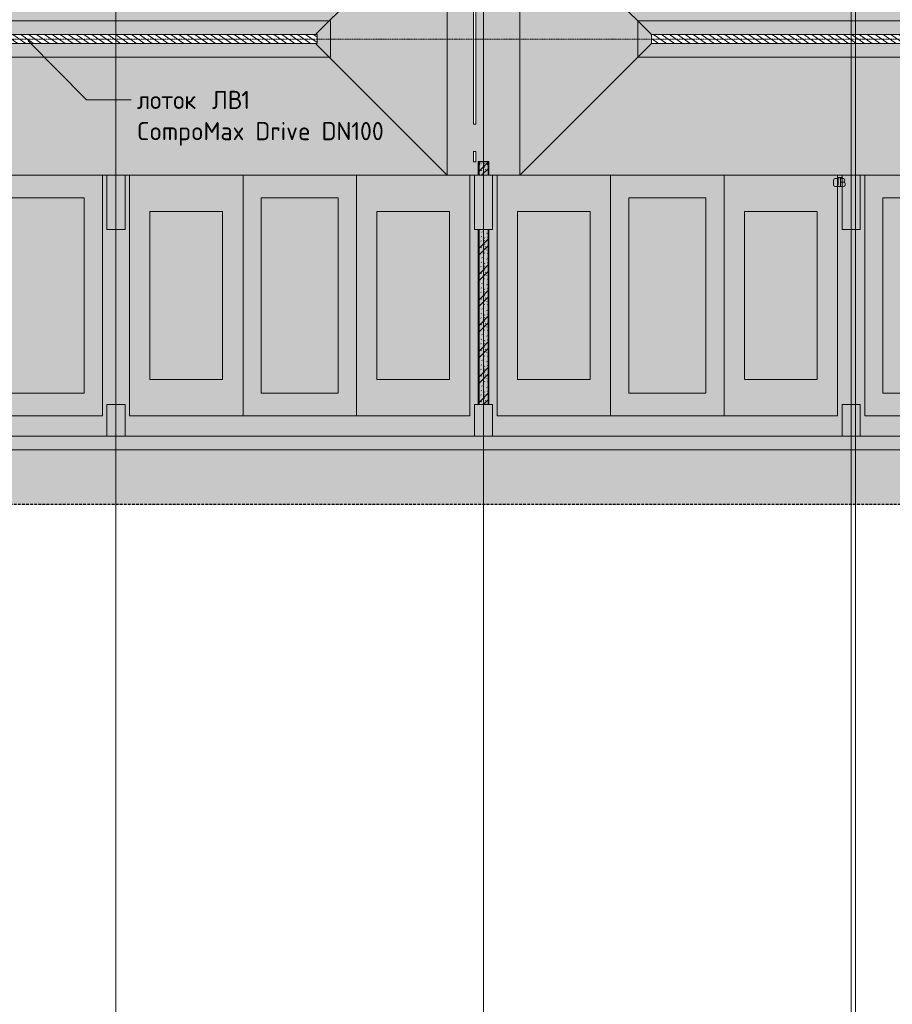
# Model space of a CAD drawing. Header units: millimetres. Extents: x -10358 to 171177, y -7314 to 134351.
# Tile 31 of 256: x 46679 to 65908, y 39930 to 61626. Entities that reach past the tile are written whole.
import ezdxf

# ---------------------------------------------------------------- set-up
doc = ezdxf.new("R2010")
doc.units = ezdxf.units.MM
for name, pattern in [('3_ Штрих_ 1 х 1 мм', [2, 1, -1]), ('3_ Штрих_ 5 х 3 мм', [8, 5, -3]), ('4_ Штрихпунктир_ 10 х 2 мм', [14, 10, -2, 0, -2]), ('4_ Штрихпунктир_ 5 х 2 мм', [9, 5, -2, 0, -2])]:
    doc.linetypes.add(name, pattern=pattern)
for name, color, linetype, lineweight in [('A-ANNO-NOTE', 7, 'Continuous', 5), ('A-DETL', 7, 'Continuous', 15), ('A-DETL-GENF', 7, 'Continuous', 13), ('A-DOOR', 7, 'Continuous', 13), ('A-FLOR', 7, 'Continuous', 13), ('A-WALL', 7, 'Continuous', 13), ('A-WALL-PATT', 7, 'Continuous', 13), ('C-PRKG', 7, 'Continuous', 13), ('G-ANNO-TEXT', 7, 'Continuous', 5), ('I-WALL', 7, 'Continuous', 13), ('M-EQPM', 7, 'Continuous', 13), ('S-COLS', 7, 'Continuous', 15), ('S-GRID', 7, 'Continuous', 5)]:
    doc.layers.add(name, color=color, linetype=linetype, lineweight=lineweight)
doc.styles.add('GOST Common', font='GOST_Common.ttf', dxfattribs={"height": 200})
doc.styles.add('GOST Common_2', font='GOST_Common.ttf', dxfattribs={"height": 400})
pattern_1 = [(0, (0, 0), (406.4, 101.6), [6.706, -298.094, 6.706, -298.094, -1625.6]), (0, (0, 0), (406.4, 101.6), [-609.6, 6.706, -602.894, 6.706, -298.094, -711.2]), (0, (0, 0), (406.4, 101.6), [-1524, 6.706, -196.494, 6.706, -501.294]), (120, (152.4, 50.8), (-291.18818, 301.15272), [6.706, -298.094, 6.706, -298.094, -1625.6]), (120, (152.4, 50.8), (-291.18818, 301.15272), [-609.6, 6.706, -602.894, 6.706, -298.094, -711.2]), (120, (152.4, 50.8), (-291.18818, 301.15272), [-1524, 6.706, -196.494, 6.706, -501.294]), (240, (203.2, 254), (-115.21182, -402.75272), [6.706, -298.094, 6.706, -298.094, -1625.6]), (240, (203.2, 254), (-115.21182, -402.75272), [-609.6, 6.706, -602.894, 6.706, -298.094, -711.2]), (240, (203.2, 254), (-115.21182, -402.75272), [-1524, 6.706, -196.494, 6.706, -501.294])]
pattern_2 = [(135, (300.56, 377.28), (-565.6854, 6e-14), [10, -790]), (135, (349.8, 474.73), (-565.6854, 6e-14), [10, -790]), (135, (423.93, 473.06), (-565.6854, 6e-14), [10, -790]), (135, (229.92, 447.9), (-565.6854, 6e-14), [10, -790]), (135, (155.08, 447.9), (-565.6854, 6e-14), [10, -790]), (135, (114.9, 369.03), (-565.6854, 6e-14), [10, -790]), (135, (132.43, 285.8), (-565.6854, 6e-14), [10, -790]), (135, (214.66, 322), (-565.6854, 6e-14), [10, -790]), (135, (198.16, 261.88), (-565.6854, 6e-14), [10, -790]), (135, (45.2, 272.9), (-565.6854, 6e-14), [10, -790]), (135, (42.32, 336.16), (-565.6854, 6e-14), [10, -790]), (135, (92.26, 192.24), (-565.6854, 6e-14), [10, -790]), (135, (7.07, 149.2), (-565.6854, 6e-14), [10, -790]), (135, (80.6, 95.1), (-565.6854, 6e-14), [10, -790]), (135, (79.53, 36.94), (-565.6854, 6e-14), [10, -790]), (135, (153.87, 74.56), (-565.6854, 6e-14), [10, -790]), (135, (228.35, 124.8), (-565.6854, 6e-14), [10, -790]), (135, (279.75, 180.4), (-565.6854, 6e-14), [10, -790]), (135, (282.9, 31.63), (-565.6854, 6e-14), [10, -790]), (135, (377.38, 53.45), (-565.6854, 6e-14), [10, -790]), (135, (352.28, 102.7), (-565.6854, 6e-14), [10, -790]), (135, (354.05, 0), (-565.6854, 6e-14), [10, -790]), (135, (553.23, 16.45), (-565.6854, 6e-14), [10, -790]), (135, (542.38, 63.45), (-565.6854, 6e-14), [10, -790]), (135, (536.58, 239.3), (-565.6854, 6e-14), [10, -790]), (135, (475.85, 203.9), (-565.6854, 6e-14), [10, -790]), (135, (475.85, 316.54), (-565.6854, 6e-14), [10, -790]), (135, (520.8, 408.7), (-565.6854, 6e-14), [10, -790]), (135, (551.1, 470.8), (-565.6854, 6e-14), [10, -790]), (135, (235.25, 537.93), (-565.6854, 6e-14), [10, -790]), (135, (407.25, 547.65), (-565.6854, 6e-14), [10, -790]), (135, (94.5, 558.6), (-565.6854, 6e-14), [10, -790]), (135, (46.4, 532.3), (-565.6854, 6e-14), [10, -790]), (135, (85.56, 465.04), (-565.6854, 6e-14), [10, -790]), (135, (355.53, 181.14), (-565.6854, 6e-14), [10, -790]), (135, (362.23, 243.6), (-565.6854, 6e-14), [10, -790]), (135, (413.45, 344.1), (-565.6854, 6e-14), [10, -790]), (135, (286.3, 273.25), (-565.6854, 6e-14), [10, -790]), (135, (423.02, 263.72), (-565.6854, 6e-14), [10, -790]), (135, (162.94, 190.2), (-565.6854, 6e-14), [10, -790]), (135, (470.25, 120.93), (-565.6854, 6e-14), [10, -790]), (135, (484.48, 9.78), (-565.6854, 6e-14), [10, -790]), (45, (0, 212.13), (-565.6854, 0), []), (45, (212.13, 0), (-565.6854, 0), []), (45, (353.55, 0), (-565.6854, 0), []), (45, (0, 353.55), (-565.6854, 0), [])]

# ---------------------------------------------------------------- blocks, each defined once
blk = doc.blocks.new('Наметкина 10_РД_АР_П_Отделка_R21_rvt-1-Маркировочный план-схема -1 этажа на отм_-5_600')
at = {"layer": 'A-WALL-PATT', "lineweight": 5}
h = blk.add_hatch(dxfattribs=at)
h.set_pattern_fill('FP_16', color=256, style=0, pattern_type=2)
h.set_pattern_definition(pattern_1)
h.paths.add_polyline_path([(56780, 58200), (56800, 58200), (56799, 58500), (56780, 58500), (56780, 58295)])
h.paths.add_polyline_path([(56800, 63750), (56800, 65200), (56780, 65200), (56780, 63750)])
h = blk.add_hatch(dxfattribs=at)
h.set_pattern_fill('FP_16', color=256, style=0, pattern_type=2)
h.set_pattern_definition(pattern_1)
h.paths.add_polyline_path([(57000, 58200), (57020, 58200), (57020, 58500), (57000, 58500)])
h.paths.add_polyline_path([(57020, 63750), (57020, 65200), (57000, 65200), (57000, 63750)])
h = blk.add_hatch(dxfattribs=at)
h.set_pattern_fill('FP_16', color=256, style=0, pattern_type=2)
h.set_pattern_definition(pattern_1)
h.paths.add_polyline_path([(56780, 53150), (56800, 53150), (56800, 57000), (56780, 57000), (56780, 53157)])
h = blk.add_hatch(dxfattribs=at)
h.set_pattern_fill('FP_16', color=256, style=0, pattern_type=2)
h.set_pattern_definition(pattern_1)
h.paths.add_polyline_path([(57020, 53150), (57020, 57000), (57000, 56999), (57000, 53150)])
at = {"layer": 'A-WALL'}
for p, q in [((56799, 58500), (56780, 58500)), ((56780, 58500), (56780, 58200)), ((56800, 58200), (56800, 58425)), ((57000, 58500), (57000, 58200)), ((57020, 58500), (57000, 58500)), ((57020, 58200), (57020, 58500)), ((56780, 58200), (56800, 58200)), ((57000, 58200), (57020, 58200)), ((56800, 57000), (56780, 57000)), ((56780, 57000), (56780, 53150)), ((56800, 53150), (56800, 57000)), ((57000, 57000), (57000, 53150)), ((57020, 57000), (57000, 57000)), ((57020, 53150), (57020, 57000)), ((56780, 53150), (56800, 53150)), ((57000, 53150), (57020, 53150))]:
    blk.add_line(p, q, dxfattribs=at)
blk = doc.blocks.new('АР_Машиноместо - 5300x2500_С-V5-Маркировочный план-схема -1 этажа на отм_-5_600')
at = {"layer": 'C-PRKG'}
for p, q in [((2500, 5300), (0, 5300)), ((0, 0), (0, 5300)), ((2500, 0), (2500, 5300)), ((400, 4800), (2100, 4800)), ((400, 500), (400, 4800)), ((2100, 500), (2100, 4800)), ((400, 500), (2100, 500)), ((2500, 0), (0, 0))]:
    blk.add_line(p, q, dxfattribs=at)
blk = doc.blocks.new('АР_Машиноместо - 4900x2400_М__5300х2500_-V9-Маркировочный план-схема -1 этажа на отм_-5_600')
at = {"layer": 'C-PRKG'}
for p, q in [((2500, 5300), (0, 5300)), ((0, 0), (0, 5300)), ((2500, 0), (2500, 5300)), ((450, 4500), (2050, 4500)), ((450, 800), (450, 4500)), ((2050, 800), (2050, 4500)), ((450, 800), (2050, 800)), ((2500, 0), (0, 0))]:
    blk.add_line(p, q, dxfattribs=at)
blk = doc.blocks.new('АР_Машиноместо - 5300x2500_С-V8-Маркировочный план-схема -1 этажа на отм_-5_600')
at = {"layer": 'C-PRKG'}
for p, q in [((2500, 0), (0, 0)), ((0, 0), (0, -5300)), ((2500, 0), (2500, -5300)), ((400, -500), (400, -4800)), ((400, -500), (2100, -500)), ((2100, -500), (2100, -4800)), ((400, -4800), (2100, -4800)), ((2500, -5300), (0, -5300))]:
    blk.add_line(p, q, dxfattribs=at)
blk = doc.blocks.new('АР_Машиноместо - 4900x2400_М__5300х2500_-V12-Маркировочный план-схема -1 этажа на отм_-5_600')
at = {"layer": 'C-PRKG'}
for p, q in [((2500, 0), (0, 0)), ((0, 0), (0, -5300)), ((2500, 0), (2500, -5300)), ((450, -800), (450, -4500)), ((450, -800), (2050, -800)), ((2050, -800), (2050, -4500)), ((450, -4500), (2050, -4500)), ((2500, -5300), (0, -5300))]:
    blk.add_line(p, q, dxfattribs=at)
blk = doc.blocks.new('АР_Машиноместо - 4900x2400_М__5300х2500_-V61-Маркировочный план-схема -1 этажа на отм_-5_600')
at = {"layer": 'C-PRKG'}
for p, q in [((2500, 5300), (0, 5300)), ((0, 250), (0, 5300)), ((2500, 0), (2500, 5300)), ((450, 4500), (2050, 4500)), ((450, 800), (450, 4500)), ((2050, 800), (2050, 4500)), ((450, 800), (2050, 800)), ((0, 0), (0, 50)), ((2500, 0), (0, 0))]:
    blk.add_line(p, q, dxfattribs=at)
blk = doc.blocks.new('АР_Канал вертикальный прямоугольный - ОВ-4138197-Маркировочный план-схема -1 этажа на отм_-5_600')
at = {"layer": 'A-DETL-GENF', "linetype": '3_ Штрих_ 1 х 1 мм'}
for p, q in [((50, 100), (-50, 100)), ((-50, 100), (-50, -100)), ((50, 100), (-50, 100)), ((-50, 100), (-50, -100)), ((-50, -100), (-35, 85)), ((-50, -100), (-35, 85)), ((-35, 85), (50, 100)), ((-35, 85), (50, 100)), ((50, -100), (50, 100)), ((-50, -100), (50, -100))]:
    blk.add_line(p, q, dxfattribs=at)
at = {"layer": 'M-EQPM'}
for p, q in [((-50, -100), (-50, 100)), ((-50, 100), (50, 100)), ((50, 100), (50, -100)), ((50, -100), (-50, -100))]:
    blk.add_line(p, q, dxfattribs=at)
blk = doc.blocks.new('АР_Фахверк_ _Швеллер полки параллельные_ - 20П-6181214-Маркировочный план-схема -1 этажа на отм_-5_600')
at = {"layer": 'S-COLS'}
blk.add_hatch(color=256, dxfattribs=at).paths.add_polyline_path([(53, -100), (47, -91), (-8, -91), (-15, -88), (-18, -82), (-18, 81), (-15, 88), (-8, 91), (47, 91), (53, 100), (-23, 100), (-23, -100), (-18, -100)])
for p, q in [((53, 100), (-23, 100)), ((-23, 100), (-23, -100)), ((-18, -82), (-18, 81)), ((-8, 91), (47, 91)), ((53, 96), (53, 100)), ((-23, -100), (53, -100)), ((47, -91), (-8, -91)), ((53, -100), (53, -97))]:
    blk.add_line(p, q, dxfattribs=at)
for centre, radius, start, end in [((-8, 81), 9.5, 90, 180), ((47, 96), 5.5, 270, 360), ((-8, -82), 9.5, 180, 270), ((47, -97), 5.5, 360, 90)]:
    blk.add_arc(centre, radius, start, end, dxfattribs=at)
blk = doc.blocks.new('АР-Ворота сборка - Ворота секционные_5200х2600 _h_-V149-Маркировочный план-схема -1 этажа на отм_-5_600')
at = {"layer": 'A-DETL-GENF'}
for p, q in [((-2275, 218), (-2503, 218)), ((-2503, 218), (-2503, 173)), ((-2275, 173), (-2275, 218)), ((-1675, 218), (-1675, 173)), ((2753, 218), (-1675, 218)), ((2753, 173), (2753, 218)), ((-2503, 173), (-2275, 173)), ((-1675, 173), (2753, 173))]:
    blk.add_line(p, q, dxfattribs=at)

msp = doc.modelspace()

# ---------------------------------------------------------------- hatches: boundary and pattern name
at = {"layer": 'A-DETL-GENF', "true_color": 0xffffff}
h = msp.add_hatch(color=7, dxfattribs=at)
h.paths.add_polyline_path([(32969.1, 48000), (39300, 48000), (39300, 50950), (88850, 50950), (88850, 77875), (60171.5, 77875.4), (60171.5, 78075), (88850, 78075), (88850, 101600), (71790, 101600), (71790, 101800), (88850, 101800), (88850, 117950), (71800, 117950), (71800, 118150), (88850, 118150), (88850, 127956.4), (45250, 127956.4), (45250, 100300), (32600, 100300), (32600, 48000), (32772.4, 48000)])
h.paths.add_polyline_path([(32900, 51700), (32900, 51700), (32900, 52199)])
h.paths.add_polyline_path([(56799, 58424), (56800, 58500), (56999, 58500), (56999, 58424), (56990, 58429.5), (56990, 58485.3), (56987.2, 58492), (56980.5, 58494.8), (56817.5, 58494.8), (56810.8, 58492), (56808, 58485.3), (56808, 58429.5), (56800, 58424.6)])
h.paths.add_polyline_path([(56726.5, 58496.5), (56681.5, 58496.5), (56681.5, 58725), (56726.5, 58725), (56726.5, 58500)])
h.paths.add_polyline_path([(56681.5, 59325), (56681.5, 63753.5), (56726.5, 63753.5), (56726.5, 59325), (56700, 59325)])
h.paths.add_polyline_path([(37922, 61100), (34545.2, 61100), (34545.2, 61300), (53230.2, 61300), (53230.2, 61100), (38977.1, 61100)])
h.paths.add_polyline_path([(66187.5, 61100), (60598.4, 61100), (60600, 61300), (75698.4, 61300), (75698.4, 61100), (72482.3, 61100)])
h.paths.add_polyline_path([(34730, 61125), (34730, 61275), (34580, 61275), (34580, 61125), (34719.9, 61125)])
h.paths.add_polyline_path([(75670, 61130), (75670, 61280), (75520, 61280), (75520, 61130)])
h.paths.add_polyline_path([(56800, 63750), (56800, 63826), (56809, 63820.5), (56809, 63764.7), (56811.8, 63758), (56818.5, 63755.2), (56981.5, 63755.2), (56988.2, 63758), (56991, 63764.7), (56991, 63820.5), (57000, 63826), (57000, 63750), (56809, 63750)])
h.paths.add_polyline_path([(48600, 68900), (48225, 68900), (48225, 70650), (49975, 70650), (49975, 68900), (49000, 68900)])
h.paths.add_polyline_path([(56799, 75274), (56800, 75350), (56999, 75350), (56999, 75274), (56990, 75279.5), (56990, 75335.3), (56987.2, 75342), (56980.5, 75344.8), (56817.5, 75344.8), (56810.7, 75342), (56808, 75335.3), (56808, 75279.5), (56800, 75274.6)])
h.paths.add_polyline_path([(56726.5, 75346.5), (56681.5, 75348.6), (56681.5, 75575), (56726.5, 75575), (56726.5, 75349.1)])
h.paths.add_polyline_path([(56681.5, 76175), (56681.5, 80603.5), (56726.5, 80603.5), (56726.5, 76175)])
h.paths.add_polyline_path([(50145.5, 77875), (34115, 77875), (34115, 78075), (53625, 78074.6), (53625, 77875), (53425.5, 77875)])
h.paths.add_polyline_path([(79625, 77900), (79775, 77900), (79775, 78050), (79625, 78050), (79625, 78009.3)])
h.paths.add_polyline_path([(34145, 77900), (34295, 77900), (34295, 78050), (34145, 78050)])
h.paths.add_polyline_path([(56817.5, 80600), (56799, 80600.6), (56800, 80675.4), (56808, 80670.5), (56808, 80614.7), (56810.8, 80608), (56817.5, 80605.2), (56980.5, 80605.2), (56987.2, 80608), (56990, 80614.7), (56990, 80670.5), (56999, 80676), (56999, 80600), (56980.5, 80600)])
h.paths.add_polyline_path([(54660.1, 83182), (54587.9, 83182.7), (54509.6, 83197.7), (54448.7, 83219.1), (54385.3, 83253.8), (54326.7, 83300.4), (54278.3, 83354), (54239.2, 83414.9), (54210.6, 83481.5), (54193.2, 83553.1), (54187.5, 83620.2), (54193.2, 83692.2), (54210.6, 83762.3), (54239.2, 83828.6), (54278.3, 83889.3), (54333.7, 83948.4), (54383.2, 83987.8), (54446.3, 84022.9), (54446.3, 84305.9), (54428.1, 84333.7), (54417.4, 84365.1), (54414.9, 84398.3), (54420.9, 84430.9), (54434.9, 84461.1), (54456, 84486.7), (54482.9, 84506.2), (54513.8, 84518.4), (54546.8, 84522.3), (54588, 84514.5), (54610.5, 84505.3), (54637, 84485.4), (54657.8, 84459.4), (54672.8, 84419.9), (54676.8, 84396.3), (54671.3, 84356.2), (54657.8, 84324.8), (54643.9, 84304.4), (54612.9, 84279.5), (54589.3, 84267.6), (54589.3, 84039.2), (54902, 84039.2), (54902, 83915.3), (54612.9, 83915.3), (54612.9, 83853.9), (55000.5, 83853.9), (55182.2, 83464.2), (55331.9, 83534), (55384.3, 83421.7), (55136.9, 83306.3), (55042.1, 83470.5), (55011.9, 83404.9), (54971.3, 83345.2), (54921.6, 83292.8), (54864, 83249.3), (54800, 83215.8), (54731.5, 83193.2), (54695.9, 83187.6)])
h.paths.add_polyline_path([(50660.1, 83182), (50587.9, 83182.7), (50509.7, 83197.7), (50448.7, 83219.1), (50385.4, 83253.8), (50328.6, 83298.4), (50279.8, 83351.7), (50240.4, 83412.2), (50211.5, 83478.3), (50193.3, 83553.1), (50187.5, 83620.2), (50195.9, 83703.1), (50210.6, 83762.3), (50239.2, 83828.6), (50278.3, 83889.3), (50326.7, 83942.9), (50383.3, 83987.8), (50446.4, 84022.9), (50446.4, 84305.9), (50428.1, 84333.7), (50417.4, 84365.1), (50415, 84398.3), (50420.9, 84430.9), (50434.9, 84461.1), (50456, 84486.7), (50482.9, 84506.2), (50513.8, 84518.4), (50546.8, 84522.3), (50579.8, 84517.9), (50610.5, 84505.3), (50637.1, 84485.4), (50657.8, 84459.4), (50671.3, 84429), (50676.8, 84396.3), (50671.3, 84356.2), (50657.8, 84324.8), (50644, 84304.4), (50619, 84282.5), (50589.3, 84267.6), (50589.3, 84039.2), (50902, 84039.2), (50902, 83915.3), (50612.9, 83915.3), (50612.9, 83853.9), (51000.5, 83853.9), (51182.2, 83464.2), (51332, 83534), (51384.3, 83421.7), (51136.9, 83306.3), (51042.1, 83470.5), (51011.9, 83404.9), (50971.4, 83345.2), (50921.6, 83292.8), (50864, 83249.3), (50800.1, 83215.8), (50731.5, 83193.2), (50695.9, 83187.6)])
h.paths.add_polyline_path([(74785.1, 83182), (74712.9, 83182.7), (74634.7, 83197.7), (74573.7, 83219.1), (74510.4, 83253.8), (74453.6, 83298.4), (74404.8, 83351.7), (74365.4, 83412.2), (74336.5, 83478.3), (74318.3, 83553.1), (74312.5, 83620.2), (74320.9, 83703.1), (74335.6, 83762.3), (74364.2, 83828.6), (74403.3, 83889.3), (74451.7, 83942.9), (74508.3, 83987.8), (74571.4, 84022.9), (74571.4, 84305.9), (74553.1, 84333.7), (74542.4, 84365.1), (74540, 84398.3), (74545.9, 84430.9), (74559.9, 84461.1), (74581, 84486.7), (74607.9, 84506.2), (74638.8, 84518.4), (74671.8, 84522.3), (74704.8, 84517.9), (74737.9, 84503.5), (74762.1, 84485.4), (74782.8, 84459.4), (74796.3, 84429), (74801.8, 84396.3), (74796.3, 84356.2), (74782.8, 84324.8), (74769, 84304.4), (74737.9, 84279.5), (74714.3, 84267.6), (74714.3, 84039.2), (75027, 84039.2), (75027, 83915.3), (74737.9, 83915.3), (74737.9, 83853.9), (75125.5, 83853.9), (75307.2, 83464.2), (75457, 83534), (75509.3, 83421.7), (75261.9, 83306.3), (75167.1, 83470.5), (75136.9, 83404.9), (75096.4, 83345.2), (75046.6, 83292.8), (74989, 83249.3), (74925.1, 83215.8), (74856.5, 83193.2), (74820.9, 83187.6)])
h.paths.add_polyline_path([(67755.1, 83182), (67682.9, 83182.7), (67604.7, 83197.7), (67543.7, 83219.1), (67480.4, 83253.8), (67423.6, 83298.4), (67374.8, 83351.7), (67335.4, 83412.2), (67305.6, 83481.5), (67288.3, 83553.1), (67282.5, 83620.2), (67290.9, 83703.1), (67305.6, 83762.3), (67334.2, 83828.6), (67373.3, 83889.3), (67421.7, 83942.9), (67478.3, 83987.8), (67541.4, 84022.9), (67541.4, 84305.9), (67523.1, 84333.7), (67512.4, 84365.1), (67510, 84398.3), (67515.9, 84430.9), (67529.9, 84461.1), (67551, 84486.7), (67577.9, 84506.2), (67608.8, 84518.4), (67641.8, 84522.3), (67674.8, 84517.9), (67707.9, 84503.5), (67732.1, 84485.4), (67752.8, 84459.4), (67766.3, 84429), (67771.8, 84396.3), (67766.3, 84356.2), (67752.8, 84324.8), (67739, 84304.4), (67707.9, 84279.5), (67684.3, 84267.6), (67684.3, 84039.2), (67997, 84039.2), (67997, 83915.3), (67707.9, 83915.3), (67707.9, 83853.9), (68095.5, 83853.9), (68277.2, 83464.2), (68427, 83534), (68479.3, 83421.7), (68231.9, 83306.3), (68137.1, 83470.5), (68106.9, 83404.9), (68066.4, 83345.2), (68016.6, 83292.8), (67959, 83249.3), (67895.1, 83215.8), (67826.5, 83193.2), (67790.9, 83187.6)])
h.paths.add_polyline_path([(54633.2, 83300.1), (54695.9, 83307.3), (54756, 83326.6), (54811.1, 83357.2), (54864.7, 83404.9), (54898.4, 83447.5), (54927.2, 83503.7), (54944.5, 83564.4), (54949.5, 83627.3), (54942.2, 83690), (54922.8, 83750), (54446.3, 83750), (54446.3, 83886.6), (54398.1, 83846), (54358.6, 83796.7), (54326.7, 83730.7), (54312.1, 83680.1), (54306.7, 83617.2), (54315.7, 83548.3), (54333.7, 83492.9), (54363.4, 83439.1), (54404.2, 83390.9), (54453.5, 83351.6), (54516.8, 83320.6), (54570.3, 83305.3), (54587.9, 83303.8)])
h.paths.add_polyline_path([(50633.2, 83300.1), (50695.9, 83307.3), (50756, 83326.6), (50811.2, 83357.2), (50864.7, 83404.9), (50898.5, 83447.5), (50927.2, 83503.7), (50944.5, 83564.4), (50949.6, 83627.3), (50942.2, 83690), (50922.8, 83750), (50446.4, 83750), (50446.4, 83886.6), (50398.1, 83846), (50358.7, 83796.7), (50329.6, 83740.7), (50312.1, 83680.1), (50306.7, 83617.2), (50315.7, 83548.3), (50332.9, 83494.3), (50363.5, 83439.1), (50404.2, 83390.9), (50453.6, 83351.6), (50516.8, 83320.6), (50570.3, 83305.3), (50587.9, 83303.8)])
h.paths.add_polyline_path([(74758.2, 83300.1), (74820.9, 83307.3), (74881, 83326.6), (74936.2, 83357.2), (74989.7, 83404.9), (75023.5, 83447.5), (75052.2, 83503.7), (75069.5, 83564.4), (75074.6, 83627.3), (75067.2, 83690), (75047.8, 83750), (74571.4, 83750), (74571.4, 83886.6), (74523.1, 83846), (74483.7, 83796.7), (74454.6, 83740.7), (74437.1, 83680.1), (74431.7, 83617.2), (74440.7, 83548.3), (74457.9, 83494.3), (74488.5, 83439.1), (74529.2, 83390.9), (74578.6, 83351.6), (74641.8, 83320.6), (74695.3, 83305.3), (74712.9, 83303.8)])
h.paths.add_polyline_path([(67728.2, 83300.1), (67790.9, 83307.3), (67851, 83326.6), (67906.2, 83357.2), (67959.7, 83404.9), (67993.5, 83447.5), (68022.2, 83503.7), (68039.5, 83564.4), (68044.6, 83627.3), (68037.2, 83690), (68017.8, 83750), (67541.4, 83750), (67541.4, 83886.6), (67493.1, 83846), (67453.7, 83796.7), (67424.6, 83740.7), (67407.1, 83680.1), (67401.7, 83617.2), (67410.7, 83548.3), (67427.9, 83494.3), (67458.5, 83439.1), (67499.2, 83390.9), (67548.6, 83351.6), (67611.8, 83320.6), (67665.3, 83305.3), (67682.9, 83303.8)])
h.paths.add_polyline_path([(84164.9, 94982), (84093.5, 94993.2), (84013.8, 95021.6), (83961, 95049.3), (83903.4, 95092.8), (83853.6, 95145.2), (83813.1, 95204.9), (83782.9, 95270.5), (83688.1, 95106.3), (83440.7, 95221.7), (83493, 95334), (83642.8, 95264.2), (83824.5, 95653.9), (84212.1, 95653.9), (84212.1, 95715.3), (83923, 95715.3), (83923, 95839.2), (84235.7, 95839.2), (84235.7, 96067.6), (84206, 96082.5), (84180, 96105.9), (84161.7, 96133.7), (84151.2, 96163.2), (84148.2, 96196.3), (84153.7, 96229), (84167.2, 96259.4), (84187.9, 96285.4), (84214.5, 96305.3), (84245.2, 96317.9), (84278.2, 96322.3), (84312.4, 96317.9), (84343.4, 96305.3), (84370.1, 96285.4), (84390.9, 96259.4), (84404.4, 96229), (84410, 96198.3), (84407.6, 96165.1), (84395.7, 96131.9), (84378.6, 96105.9), (84378.6, 95822.9), (84441.7, 95787.8), (84498.3, 95742.9), (84548.5, 95686.6), (84585.8, 95628.6), (84617.4, 95550), (84632.7, 95480.1), (84637.2, 95417.2), (84631.3, 95348.3), (84613.5, 95278.3), (84584.6, 95212.2), (84545.2, 95151.7), (84496.4, 95098.4), (84439.6, 95053.8), (84371.4, 95017.4), (84308.2, 94995.2), (84237.1, 94982.7), (84191.8, 94982.3)])
h.paths.add_polyline_path([(75435.1, 94982), (75362.9, 94982.7), (75284.7, 94997.7), (75223.7, 95019.1), (75160.4, 95053.8), (75103.6, 95098.4), (75054.8, 95151.7), (75015.4, 95212.2), (74985.6, 95281.5), (74968.3, 95353.1), (74962.5, 95420.2), (74968.3, 95492.2), (74985.6, 95562.3), (75014.2, 95628.6), (75053.3, 95689.3), (75101.7, 95742.9), (75158.3, 95787.8), (75221.4, 95822.9), (75221.4, 96105.9), (75203.1, 96133.7), (75192.4, 96165.1), (75190, 96198.3), (75195.9, 96230.9), (75209.9, 96261.1), (75231, 96286.7), (75257.9, 96306.2), (75288.8, 96318.4), (75321.8, 96322.3), (75354.8, 96317.9), (75387.9, 96303.5), (75412.1, 96285.4), (75432.8, 96259.4), (75446.3, 96229), (75451.8, 96196.3), (75446.3, 96156.2), (75432.8, 96124.8), (75419, 96104.4), (75387.9, 96079.5), (75364.3, 96067.6), (75364.3, 95839.2), (75677, 95839.2), (75677, 95715.3), (75387.9, 95715.3), (75387.9, 95653.9), (75775.5, 95653.9), (75957.2, 95264.2), (76107, 95334), (76159.3, 95221.7), (75911.9, 95106.3), (75817.1, 95270.5), (75786.9, 95204.9), (75746.4, 95145.2), (75696.6, 95092.8), (75639, 95049.3), (75575.1, 95015.8), (75506.5, 94993.2), (75470.9, 94987.6)])
h.paths.add_polyline_path([(84191.8, 95100.1), (84254.7, 95105.3), (84315.3, 95122.7), (84378.6, 95157.3), (84420.8, 95190.9), (84466.3, 95247.8), (84495.4, 95304.7), (84511.2, 95354.5), (84518, 95420.2), (84512.9, 95480.1), (84490.5, 95550), (84466.3, 95596.7), (84426.9, 95646), (84378.6, 95686.6), (84378.6, 95550), (83902.2, 95550), (83882.8, 95490), (83875.4, 95427.3), (83882.8, 95356.4), (83902.2, 95295), (83926.5, 95247.5), (83965.7, 95198.1), (84013.8, 95157.2), (84069, 95126.6), (84129.1, 95107.3), (84164.9, 95103.2)])
h.paths.add_polyline_path([(75408.2, 95100.1), (75470.9, 95107.3), (75531, 95126.6), (75586.2, 95157.2), (75639.7, 95204.9), (75673.5, 95247.5), (75702.2, 95303.7), (75719.5, 95364.4), (75724.6, 95427.3), (75717.2, 95490), (75697.8, 95550), (75221.4, 95550), (75221.4, 95686.6), (75173.1, 95646), (75133.7, 95596.7), (75103.6, 95537.1), (75087.1, 95480.1), (75081.7, 95417.2), (75090.7, 95348.3), (75107.9, 95294.3), (75140.2, 95237), (75179.2, 95190.9), (75228.6, 95151.6), (75291.8, 95120.6), (75345.3, 95105.3), (75362.9, 95103.8)])
h.paths.add_polyline_path([(48280, 101150), (46700, 101150), (46700, 102075), (46600, 102075), (46600, 102700), (48280, 102700), (48280, 102075)])
h.paths.add_polyline_path([(64065, 101550), (63200, 101550), (63200, 102700), (64900, 102700), (64900, 101550), (64106, 101550)])
h.paths.add_polyline_path([(87075, 101625), (87075, 101775), (86925, 101775), (86925, 101625)])
h.paths.add_polyline_path([(53020, 103865), (53000, 103865), (53000, 105615), (54480, 105615), (54480, 103865)])
h.paths.add_polyline_path([(67525, 106061.4), (67325, 106061.4), (67325, 122985), (67525, 122985), (67525, 106075)])
h.paths.add_polyline_path([(63075, 108325), (61325, 108325), (61325, 110075), (63075, 110075), (63075, 109400), (62800, 109400), (62800, 109000), (63075, 109000), (63075, 108334.3)])
h.paths.add_polyline_path([(48936.5, 108325), (48725, 108325), (48725, 109000), (48800, 109000), (48800, 109400), (48725, 109400), (48725, 110075), (50475, 110075), (50475, 108325), (49600, 108325)])
h.paths.add_polyline_path([(86125, 109025), (86125, 110775), (87875, 110775), (87875, 109025)])
h.paths.add_polyline_path([(67350, 113950), (67500, 113950), (67500, 114100), (67350, 114100)])
h.paths.add_polyline_path([(86925, 117975), (87075, 117975), (87075, 118125), (86925, 118125)])
h.paths.add_polyline_path([(53215, 121680), (53215, 123430), (54965, 123430), (54965, 121680), (53232.6, 121680)])
h.paths.add_polyline_path([(62800, 122000), (62800, 122000), (62800, 122400)])
at = {"layer": 'A-DETL-GENF', "lineweight": 5, "true_color": 0x808080}
h = msp.add_hatch(dxfattribs=at)
h.set_pattern_fill('FP_17', color=8, style=0, pattern_type=2)
h.set_pattern_definition([(145, (0, 0), (-57.357644, -81.915204), [])])
h.paths.add_polyline_path([(113010, 15800), (113170, 15800), (113170, 38000), (108900, 38000), (108900, 37800), (112970, 37800), (112970, 15800), (112995, 15800)])
h.paths.add_polyline_path([(113010, 15825), (112995, 15825), (112995, 15975), (113145, 15975), (113145, 15825)])
h.paths.add_polyline_path([(102310, 35400), (102310, 71210), (102110, 71210), (102110, 35400), (102135, 35400), (102135, 35550), (102285, 35550), (102285, 35400)])
h.paths.add_polyline_path([(113010, 37825), (112995, 37825), (112995, 37975), (113145, 37975), (113145, 37825)])
h.paths.add_polyline_path([(132305, 39135), (132505, 39135), (132505, 61215), (132305, 61215), (132305, 46202.2)])
h.paths.add_polyline_path([(13050, 45300), (13050, 61050), (24550, 61050), (24550, 61250), (13050, 61250), (13048.9, 76750), (12850, 76750), (12850, 45300)])
h.paths.add_polyline_path([(132375, 49325), (132330, 49325), (132330, 49475), (132480, 49475), (132480, 49325)])
h.paths.add_polyline_path([(29175, 52625.1), (29374.9, 52625.1), (29373.7, 73140), (29175, 73140), (29175, 55879.9)])
h.paths.add_polyline_path([(98370, 58200.1), (98370, 65700), (98345, 65700), (98345, 65550), (98195, 65550), (98195, 65700), (98170, 65700), (98170, 58200.1)])
h.paths.add_polyline_path([(29200, 61075), (29200, 61225), (29350, 61225), (29350, 61075), (29215, 61075)])
h.paths.add_polyline_path([(12978.1, 61075), (12875, 61075), (12875, 61225), (13025, 61225), (13025, 61075)])
h.paths.add_polyline_path([(34744.9, 61100), (53230.2, 61100), (53230.2, 61300), (34545.2, 61300), (34545.2, 61100), (34730, 61100)])
h.paths.add_polyline_path([(73370, 61100), (75698.4, 61100), (75698.4, 61300), (60598.4, 61300), (60600, 61100), (72482.3, 61100)])
h.paths.add_polyline_path([(34719.9, 61125), (34580, 61125), (34580, 61275), (34730, 61275), (34730, 61125)])
h.paths.add_polyline_path([(75535, 61130), (75520, 61130), (75520, 61280), (75670, 61280), (75670, 61130)])
h.paths.add_polyline_path([(120345, 63075), (127195, 63075), (127195, 63275), (120370, 63275), (120370, 74475), (120170, 74475), (120170, 63275), (113345, 63275), (113345, 63075), (120210, 63075)])
h.paths.add_polyline_path([(120345, 63100), (120195, 63100), (120195, 63250), (120345, 63250), (120345, 63235)])
h.paths.add_polyline_path([(140888.7, 64590), (141820, 64590), (141820, 64890), (136520, 64888.8), (136520, 64590), (140820, 64590)])
h.paths.add_polyline_path([(141795, 64665), (141645, 64665), (141645, 64815), (141795, 64814.3), (141795, 64666.1)])
h.paths.add_polyline_path([(102285, 67025), (102135, 67025), (102135, 67175), (102285, 67175), (102285, 67160)])
h.paths.add_polyline_path([(79640, 77875), (103990, 77875), (103990, 77900), (103840, 77900), (103840, 78050), (103990, 78050), (103990, 78075), (60171.5, 78074.6), (60171.5, 77875), (79625, 77875)])
h.paths.add_polyline_path([(34160, 77875), (53625, 77875), (53625, 78075), (34115, 78075), (34115, 77875), (34145, 77875)])
h.paths.add_polyline_path([(79640, 77900), (79625, 77900), (79625, 78050), (79775, 78050), (79775, 77900)])
h.paths.add_polyline_path([(34145, 77900), (34145, 78050), (34295, 78050), (34295, 77900), (34160, 77900)])
h.paths.add_polyline_path([(30075, 84650), (30275, 84650), (30275, 96325), (30075, 96324.2), (30074.2, 84850), (24530, 84850), (24531.9, 84650), (30074.2, 84650)])
h.paths.add_polyline_path([(30095, 84675), (30095, 84825), (30245, 84825), (30245, 84675), (30110, 84675)])
h.paths.add_polyline_path([(94819.1, 101600), (143716, 101600), (143716, 101800), (71790, 101800), (71790, 101600), (89234.9, 101600)])
h.paths.add_polyline_path([(8625, 101600), (39915, 101600), (39915, 101800), (3900, 101800), (3900, 101600), (7775, 101600)])
h.paths.add_polyline_path([(127575, 101625), (127425, 101625), (127425, 101775), (127575, 101775), (127575, 101760)])
h.paths.add_polyline_path([(111370, 101625), (111220, 101625), (111220, 101775), (111370, 101775), (111370, 101660.1)])
h.paths.add_polyline_path([(86925, 101625), (86925, 101775), (87075, 101775), (87075, 101625), (86940, 101625)])
h.paths.add_polyline_path([(32445, 101625), (32430, 101625), (32430, 101775), (32580, 101775), (32580, 101625)])
h.paths.add_polyline_path([(8640, 101625), (8625, 101625), (8625, 101775), (8775, 101775), (8775, 101625)])
h.paths.add_polyline_path([(44325, 106012.4), (44325, 123087.4), (44125, 123087.4), (44125, 106012.4)])
h.paths.add_polyline_path([(67525, 106061.4), (67525, 122985), (67325, 122985), (67325, 106061.4)])
h.paths.add_polyline_path([(67350, 113950), (67350, 114100), (67500, 114100), (67500, 113950), (67365, 113950)])
h.paths.add_polyline_path([(44150, 114545), (44150, 114695), (44300, 114695), (44300, 114545), (44165, 114545)])
h.paths.add_polyline_path([(122740.1, 117950), (139095, 117950), (139095, 118150), (71800, 118150), (71800, 117950), (121200, 117950)])
h.paths.add_polyline_path([(871.6, 117950), (39900, 117950), (39899.9, 118149.9), (700, 118149.9), (700, 117950)])
h.paths.add_polyline_path([(127440, 117975), (127425, 117975), (127425, 118125), (127575, 118125), (127575, 117975)])
h.paths.add_polyline_path([(111240, 117975), (111225, 117975), (111225, 118125), (111375, 118125), (111375, 117975)])
h.paths.add_polyline_path([(86940, 117975), (86925, 117975), (86925, 118125), (87075, 118125), (87075, 117975)])
h.paths.add_polyline_path([(32580, 117975), (32430, 117975), (32430, 118125), (32580, 118125), (32580, 118081.2)])
h.paths.add_polyline_path([(8640, 117975), (8625, 117975), (8625, 118125), (8775, 118125), (8775, 117975)])
at = {"layer": 'A-WALL-PATT', "lineweight": 5}
h = msp.add_hatch(dxfattribs=at)
h.set_pattern_fill('FP_6', color=256, style=0, pattern_type=2)
h.set_pattern_definition(pattern_2)
h.paths.add_polyline_path([(56990, 58200), (57000, 58200), (56999, 58424), (56990, 58429.5), (56990, 58485.3), (56987.2, 58492), (56980.5, 58494.8), (56817.5, 58494.8), (56810.8, 58492), (56808, 58485.3), (56808, 58429.5), (56800, 58424), (56800, 58200), (56980.5, 58200)])
h = msp.add_hatch(dxfattribs=at)
h.set_pattern_fill('FP_6', color=256, style=0, pattern_type=2)
h.set_pattern_definition(pattern_2)
h.paths.add_polyline_path([(56800, 53150), (57000, 53150), (57000, 57000), (56800, 57000), (56800, 53159.1)])
h = msp.add_hatch(dxfattribs=at)
h.set_pattern_fill('FP_1', color=256, style=0, pattern_type=2)
h.set_pattern_definition([(45, (0, 0), (-228.0985, 228.0985), []), (45, (228.1, 0), (-228.0985, 228.0985), [403.225, -80.645, 6.706, -73.939])])
h.paths.add_polyline_path([(73070, 52150), (73070, 52450), (37700, 52450), (37700, 52150), (72482.3, 52150)])

# ---------------------------------------------------------------- linework, layer by layer
at = {"layer": 'A-DETL', "lineweight": 5}
for p, q in [((53530, 61600), (34245.2, 61600)), ((53530, 60800), (53530, 61600)), ((76000, 61600), (60300, 61600)), ((60300, 61600), (60300, 60800)), ((34245.2, 60800), (53530, 60800)), ((60300, 60800), (76000, 60800))]:
    msp.add_line(p, q, dxfattribs=at)
at = {"layer": 'A-DETL', "linetype": '4_ Штрихпунктир_ 5 х 2 мм', "lineweight": 5}
msp.add_line((76250.8, 61200), (34150.8, 61200), dxfattribs=at)
at = {"layer": 'A-DETL', "linetype": '3_ Штрих_ 5 х 3 мм', "lineweight": 30}
msp.add_line((39300, 50950), (88850, 50950), dxfattribs=at)
at = {"layer": 'A-FLOR'}
for p, q in [((56100, 64200), (53200, 61300)), ((56100, 64200), (56100, 58200)), ((57700, 58200), (57700, 64200)), ((60600, 61300), (57700, 64200)), ((34545.2, 61300), (53230.2, 61300)), ((53230.2, 61300), (53230.2, 61100)), ((60598.4, 61100), (60598.4, 61300)), ((60598.4, 61300), (75700, 61300)), ((34545.2, 61100), (53230.2, 61100)), ((53200, 61100), (53498.7, 60801.3)), ((57700, 58200), (60600, 61100)), ((75700, 61100), (60598.4, 61100)), ((53500, 60800), (56100, 58200)), ((48600, 58200), (40900, 58200)), ((56700, 58200), (49000, 58200)), ((56100, 58200), (56700, 58200)), ((64800, 58200), (57100, 58200)), ((64800, 58200), (57100, 58200)), ((73070, 58200), (65200, 58200))]:
    msp.add_line(p, q, dxfattribs=at)
at = {"layer": 'A-WALL'}
for p, q in [((73070, 52450), (37700, 52450)), ((37700, 52150), (73370, 52150))]:
    msp.add_line(p, q, dxfattribs=at)
at = {"layer": 'G-ANNO-TEXT'}
for p, q in [((46857, 61169.7), (48152.3, 59858.6)), ((48152.3, 59858.6), (49131.8, 59858.6))]:
    msp.add_line(p, q, dxfattribs=at)
at = {"layer": 'I-WALL'}
for p, q in [((56800, 58424.6), (56800, 58200)), ((57000, 58200), (57000, 58500)), ((56800, 58200), (57000, 58200)), ((56800, 57000), (56800, 53150)), ((57000, 57000), (56800, 57000)), ((57000, 53150), (57000, 57000)), ((56800, 53150), (57000, 53150))]:
    msp.add_line(p, q, dxfattribs=at)
at = {"layer": 'S-COLS'}
for p, q in [((49000, 58200), (48600, 58200)), ((48600, 58200), (48600, 57000)), ((49000, 57000), (49000, 58200)), ((57100, 58200), (56700, 58200)), ((56700, 58200), (56700, 57000)), ((57100, 57000), (57100, 58200)), ((65200, 58200), (64800, 58200)), ((64800, 58200), (64800, 58150)), ((65200, 57000), (65200, 58200)), ((64800, 57950), (64800, 57000)), ((48600, 57000), (49000, 57000)), ((56700, 57000), (57100, 57000)), ((64800, 57000), (65200, 57000)), ((49000, 53150), (48600, 53150)), ((48600, 53150), (48600, 52450)), ((49000, 52450), (49000, 53150)), ((57100, 53150), (56700, 53150)), ((56700, 53150), (56700, 52450)), ((57100, 52450), (57100, 53150)), ((65200, 53150), (64800, 53150)), ((64800, 53150), (64800, 52450)), ((65200, 52450), (65200, 53150)), ((48600, 52450), (49000, 52450)), ((56700, 52450), (57100, 52450)), ((64800, 52450), (65200, 52450))]:
    msp.add_line(p, q, dxfattribs=at)
at = {"layer": 'S-GRID', "linetype": '4_ Штрихпунктир_ 10 х 2 мм'}
for p, q in [((65100, -5714.2), (65100, 132751)), ((48800, -987.9), (48800, 80105)), ((56900, -987.9), (56900, 80105)), ((65000, -197.8), (65000, 80105))]:
    msp.add_line(p, q, dxfattribs=at)

# ---------------------------------------------------------------- block references
at = {"lineweight": 5}
msp.add_blockref('Наметкина 10_РД_АР_П_Отделка_R21_rvt-1-Маркировочный план-схема -1 этажа на отм_-5_600', (0, 0), dxfattribs=at)
at = {"layer": 'A-DOOR', "rotation": 89.9999999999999}
msp.add_blockref('АР-Ворота сборка - Ворота секционные_5200х2600 _h_-V149-Маркировочный план-схема -1 этажа на отм_-5_600', (56900, 61000), dxfattribs=at)
at = {"layer": 'C-PRKG', "rotation": 180}
for name, p in [('АР_Машиноместо - 5300x2500_С-V5-Маркировочный план-схема -1 этажа на отм_-5_600', (48500, 58200)), ('АР_Машиноместо - 4900x2400_М__5300х2500_-V9-Маркировочный план-схема -1 этажа на отм_-5_600', (56600, 58200)), ('АР_Машиноместо - 5300x2500_С-V5-Маркировочный план-схема -1 этажа на отм_-5_600', (62200, 58200)), ('АР_Машиноместо - 4900x2400_М__5300х2500_-V61-Маркировочный план-схема -1 этажа на отм_-5_600', (64700, 58200))]:
    msp.add_blockref(name, p, dxfattribs=at)
at = {"layer": 'C-PRKG'}
for name, p in [('АР_Машиноместо - 4900x2400_М__5300х2500_-V12-Маркировочный план-схема -1 этажа на отм_-5_600', (49100, 58200)), ('АР_Машиноместо - 5300x2500_С-V8-Маркировочный план-схема -1 этажа на отм_-5_600', (51600, 58200)), ('АР_Машиноместо - 4900x2400_М__5300х2500_-V12-Маркировочный план-схема -1 этажа на отм_-5_600', (57200, 58200)), ('АР_Машиноместо - 5300x2500_С-V8-Маркировочный план-схема -1 этажа на отм_-5_600', (65300, 58200))]:
    msp.add_blockref(name, p, dxfattribs=at)
at = {"layer": 'M-EQPM'}
msp.add_blockref('АР_Канал вертикальный прямоугольный - ОВ-4138197-Маркировочный план-схема -1 этажа на отм_-5_600', (64750, 58050), dxfattribs=at)
at = {"layer": 'S-COLS', "rotation": 270.0000000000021}
msp.add_blockref('АР_Фахверк_ _Швеллер полки параллельные_ - 20П-6181214-Маркировочный план-схема -1 этажа на отм_-5_600', (56899, 58477), dxfattribs=at)

# ---------------------------------------------------------------- texts
at = {"layer": 'A-ANNO-NOTE', "insert": (64587.8, 58137.2), "char_height": 200, "width": 400.844, "attachment_point": 1, "style": 'GOST Common'}
msp.add_mtext('ОВ', dxfattribs=at)
at = {"layer": 'G-ANNO-TEXT', "char_height": 400, "attachment_point": 1, "style": 'GOST Common_2'}
for s, insert, width in [('лоток', (49261.8, 60058.6), 1827.848), ('\\fGOST Common|b0|i0|c204|p34|; ', (50769.9, 60058.6), 176.371), ('ЛВ', (50915.5, 60058.6), 785.654), ('1 ', (51563.7, 60058.6), 416.878), ('CompoMax Drive DN100', (49261.8, 59370.7), 6621.939)]:
    msp.add_mtext(s, dxfattribs=dict(at, insert=insert, width=width))

doc.saveas('drawing.dxf')
